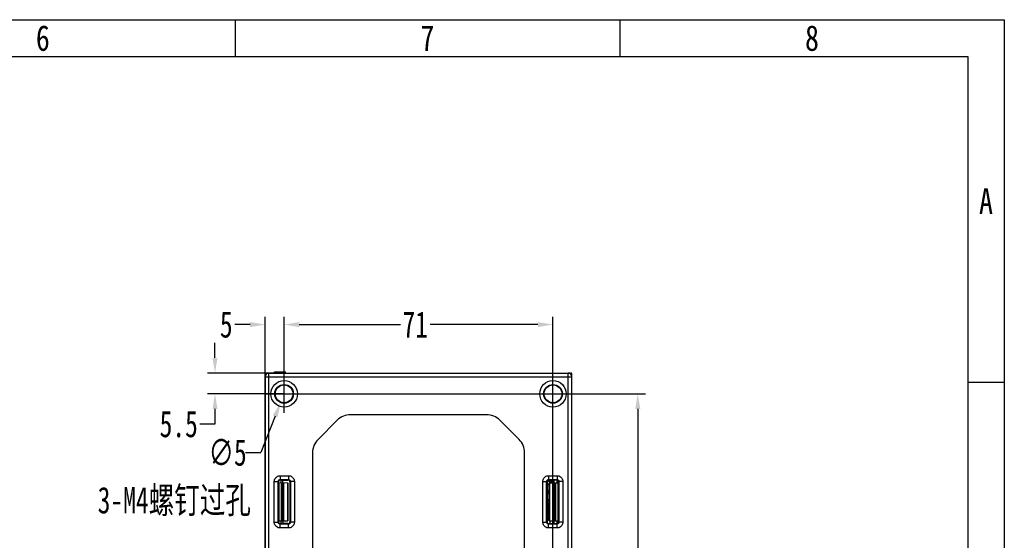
# Model space of a CAD drawing. Header units: millimetres. Extents: x -334 to 1371, y -859 to -284.
# Tile 42 of 42: x 1111 to 1371, y -422 to -284. Entities that reach past the tile are written whole.
import ezdxf
from ezdxf.enums import TextEntityAlignment as Align

# ---------------------------------------------------------------- set-up
doc = ezdxf.new("R2010")
doc.units = ezdxf.units.MM
doc.header["$LTSCALE"] = 30.734
doc.header["$PDMODE"] = 3
doc.header["$PDSIZE"] = 2
doc.linetypes.add('JIS_02_1.0', pattern=[2, 1, -1])
doc.layers.get('0').update_dxf_attribs({"linetype": 'CONTINUOUS'})
doc.layers.get('Defpoints').update_dxf_attribs({"linetype": 'CONTINUOUS'})
for name, color, linetype in [('00_COMPONENTS', 7, 'CONTINUOUS'), ('02___PRT_ALL_AXES', 7, 'CONTINUOUS'), ('08_ALL_DRAFTS', 7, 'CONTINUOUS'), ('09_ALL_ROUNDS', 7, 'CONTINUOUS'), ('10_ALL_CHAMFER', 7, 'CONTINUOUS'), ('ECAD_04023020', 7, 'CONTINUOUS'), ('ECAD_04027737', 7, 'CONTINUOUS'), ('ECAD_05020001', 7, 'CONTINUOUS'), ('ECAD_06010059', 7, 'CONTINUOUS'), ('ECAD_06011014', 7, 'CONTINUOUS'), ('ECAD_06013004', 7, 'CONTINUOUS'), ('ECAD_06013011', 7, 'CONTINUOUS'), ('ECAD_10014069', 7, 'CONTINUOUS'), ('标注', 2, 'CONTINUOUS')]:
    doc.layers.add(name, color=color, linetype=linetype)
doc.styles.get("Standard").update_dxf_attribs({"font": 'txt', "width": 0.707})
doc.dimstyles.get("Standard").update_dxf_attribs({"dimtxt": 7, "dimasz": 4, "dimexe": 2, "dimexo": 0, "dimtad": 0, "dimtih": 1, "dimtoh": 1, "dimdec": 1, "dimdsep": 46, "dimtxsty": 'Standard', "dimcen": 0.09, "dimclrd": 256, "dimclre": 256, "dimclrt": 256, "dimadec": 0, "dimazin": 0, "dimtp": 0.01, "dimtm": 0.01, "dimtfac": 1, "dimtdec": 1, "dimtofl": 0, "dimtmove": 0, "dimatfit": 3, "dimfxl": 0, "dimtolj": 1, "dimarcsym": 0})

# ---------------------------------------------------------------- blocks, each defined once
blk = doc.blocks.new('3')
at = {"color": 2}
for p, q in [((7814.12, 1548.82), (7814.12, 1524.82)), ((8066.12, 1548.82), (8066.12, 1524.82)), ((8318.12, 1311.22), (8294.12, 1311.22))]:
    blk.add_line(p, q, dxfattribs=at)
for points in [[(6302.12, 123.22), (6302.12, 1548.82), (8318.12, 1548.82), (8318.12, 123.22)], [(6422.12, 147.22), (6422.12, 1524.82), (8294.12, 1524.82), (8294.12, 147.22)]]:
    blk.add_lwpolyline(points, close=True, dxfattribs=at)
at = {"color": 2, "width": 0.8}
for s, p in [('6', (7688.12, 1536.82)), ('7', (7940.12, 1536.82)), ('8', (8192.12, 1536.82)), ('A', (8306.12, 1430.02))]:
    blk.add_text(s, height=16.8, dxfattribs=at).set_placement(p, align=Align.MIDDLE_CENTER)
blk = doc.blocks.new('*D21')
at = {"layer": 'Defpoints', "color": 0, "linetype": 'JIS_02_1.0'}
for p in [(1252.08, -364.87), (1181.07, -383.16), (1252.08, -543.16)]:
    blk.add_point(p, dxfattribs=at)
at = {"layer": '标注', "lineweight": -2}
for p, q in [((1181.07, -383.16), (1181.07, -362.87)), ((1252.08, -543.16), (1252.08, -362.87)), ((1185.07, -364.87), (1211.77, -364.87)), ((1248.08, -364.87), (1219.61, -364.87))]:
    blk.add_line(p, q, dxfattribs=at)
at = {"layer": '标注', "linetype": 'JIS_02_1.0'}
for points in [[(1185.07, -364.21), (1185.07, -365.54), (1181.07, -364.87)], [(1248.08, -365.54), (1248.08, -364.21), (1252.08, -364.87)]]:
    blk.add_solid(points, dxfattribs=at)
at = {"layer": '标注', "color": 0, "linetype": 'JIS_02_1.0', "insert": (1215.69, -364.87), "char_height": 7, "attachment_point": 5}
blk.add_mtext('\\A1;{\\A1;71}', dxfattribs=at)
blk = doc.blocks.new('*D22')
at = {"layer": 'Defpoints', "color": 0, "linetype": 'JIS_02_1.0'}
for p in [(1181.07, -383.16), (1252.08, -543.16), (1274.47, -543.16)]:
    blk.add_point(p, dxfattribs=at)
at = {"layer": '标注', "lineweight": -2}
for p, q in [((1181.07, -383.16), (1276.47, -383.16)), ((1274.47, -387.16), (1274.47, -456.66)), ((1274.47, -539.16), (1274.47, -464.91)), ((1252.08, -543.16), (1276.47, -543.16))]:
    blk.add_line(p, q, dxfattribs=at)
at = {"layer": '标注', "linetype": 'JIS_02_1.0'}
for points in [[(1275.14, -387.16), (1273.8, -387.16), (1274.47, -383.16)], [(1273.8, -539.16), (1275.14, -539.16), (1274.47, -543.16)]]:
    blk.add_solid(points, dxfattribs=at)
at = {"layer": '标注', "color": 0, "linetype": 'JIS_02_1.0', "insert": (1274.47, -460.79), "char_height": 7, "attachment_point": 5}
blk.add_mtext('\\A1;{\\A1;160}', dxfattribs=at)
blk = doc.blocks.new('*D18')
at = {"layer": 'Defpoints', "color": 0, "linetype": 'JIS_02_1.0'}
for p in [(1176.08, -364.87), (1176.08, -378.66), (1181.07, -383.16)]:
    blk.add_point(p, dxfattribs=at)
at = {"layer": '标注', "lineweight": -2}
for p, q in [((1176.08, -378.66), (1176.08, -362.87)), ((1181.07, -383.16), (1181.07, -362.87)), ((1172.08, -364.87), (1168.08, -364.87)), ((1185.07, -364.87), (1189.07, -364.87))]:
    blk.add_line(p, q, dxfattribs=at)
at = {"layer": '标注', "linetype": 'JIS_02_1.0'}
for points in [[(1172.08, -365.54), (1172.08, -364.21), (1176.08, -364.87)], [(1185.07, -364.21), (1185.07, -365.54), (1181.07, -364.87)]]:
    blk.add_solid(points, dxfattribs=at)
at = {"layer": '标注', "color": 0, "linetype": 'JIS_02_1.0', "insert": (1165.8, -364.87), "char_height": 7, "attachment_point": 5}
blk.add_mtext('\\A1;{\\A1;5}', dxfattribs=at)
blk = doc.blocks.new('*D23')
at = {"layer": 'Defpoints', "color": 0, "linetype": 'JIS_02_1.0'}
for p in [(1181.94, -380.98), (1180.21, -385.35)]:
    blk.add_point(p, dxfattribs=at)
at = {"layer": '标注'}
for p, q in [((1181.07, -388.19), (1181.07, -378.13)), ((1176.05, -383.16), (1186.1, -383.16))]:
    blk.add_line(p, q, dxfattribs=at)
at = {"layer": '标注', "lineweight": -2}
for p in [(1178.73, -389.06), (1170.9, -398.68)]:
    blk.add_line(p, (1174.9, -398.68), dxfattribs=at)
at = {"layer": '标注', "linetype": 'JIS_02_1.0'}
blk.add_solid([(1179.35, -389.31), (1178.11, -388.82), (1180.21, -385.35)], dxfattribs=at)
at = {"layer": '标注', "color": 0, "linetype": 'JIS_02_1.0', "insert": (1166.15, -398.68), "char_height": 7, "attachment_point": 5}
blk.add_mtext('\\A1;{\\A1;∅5}', dxfattribs=at)
blk = doc.blocks.new('*D24')
at = {"layer": 'Defpoints', "color": 0, "linetype": 'JIS_02_1.0'}
for p in [(1162.82, -377.66), (1181.08, -377.66), (1181.07, -383.16)]:
    blk.add_point(p, dxfattribs=at)
at = {"layer": '标注', "lineweight": -2}
for p, q in [((1162.82, -373.66), (1162.82, -369.66)), ((1181.08, -377.66), (1160.82, -377.66)), ((1181.07, -383.16), (1160.82, -383.16)), ((1162.82, -387.16), (1162.82, -391.16)), ((1162.82, -391.16), (1158.82, -391.16))]:
    blk.add_line(p, q, dxfattribs=at)
at = {"layer": '标注', "linetype": 'JIS_02_1.0'}
for points in [[(1162.16, -373.66), (1163.49, -373.66), (1162.82, -377.66)], [(1163.49, -387.16), (1162.16, -387.16), (1162.82, -383.16)]]:
    blk.add_solid(points, dxfattribs=at)
at = {"layer": '标注', "color": 0, "linetype": 'JIS_02_1.0', "insert": (1153.25, -391.16), "char_height": 7, "attachment_point": 5}
blk.add_mtext('\\A1;{\\A1;5.5}', dxfattribs=at)

msp = doc.modelspace()

# ---------------------------------------------------------------- linework, layer by layer
at = {"linetype": 'Continuous'}
for p, q in [((1176.08, -547.36), (1176.08, -377.96)), ((1178.56, -377.66), (1178.56, -377.36)), ((1178.56, -377.36), (1181.48, -377.36)), ((1178.59, -377.66), (1178.59, -377.36)), ((1179.07, -377.66), (1179.07, -377.36)), ((1179.96, -377.66), (1179.96, -377.36)), ((1181.08, -377.66), (1181.08, -377.36)), ((1181.48, -377.66), (1181.48, -377.36)), ((1252.29, -406.29), (1252.29, -406.66))]:
    msp.add_line(p, q, dxfattribs=at)
msp.add_circle((1181.07, -383.16), 2.35)
msp.add_arc((1176.38, -377.96), 0.3, 90, 180, dxfattribs=at)
at = {"layer": '00_COMPONENTS', "linetype": 'Continuous'}
for p, q in [((1176.08, -378.66), (1176.08, -546.66)), ((1176.08, -378.66), (1257.08, -378.66)), ((1177.08, -547.66), (1177.08, -377.66)), ((1177.08, -377.66), (1256.78, -377.66)), ((1256.08, -545.66), (1256.08, -377.66)), ((1256.27, -377.68), (1256.78, -377.68)), ((1256.78, -377.66), (1256.78, -377.95)), ((1256.85, -377.69), (1256.78, -377.68)), ((1257.08, -547.36), (1257.08, -377.96)), ((1234.51, -388.66), (1198.65, -388.66)), ((1190.04, -395.2), (1195.11, -390.13)), ((1238.04, -390.13), (1243.11, -395.2)), ((1188.58, -398.73), (1188.58, -525.09)), ((1244.58, -525.09), (1244.58, -398.73)), ((1180.01, -404.76), (1180.01, -405.8)), ((1180.01, -404.76), (1182.24, -404.76)), ((1182.24, -404.76), (1182.24, -405.8)), ((1250.91, -404.76), (1250.91, -405.8)), ((1250.91, -404.76), (1253.14, -404.76)), ((1253.14, -404.76), (1253.14, -405.8)), ((1178.48, -417.03), (1178.48, -406.3)), ((1178.48, -406.3), (1179.51, -406.3)), ((1179.51, -417.03), (1179.51, -406.3)), ((1179.63, -406.41), (1179.51, -406.3)), ((1179.63, -416.91), (1179.63, -406.41)), ((1180.13, -405.91), (1180.01, -405.8)), ((1180.01, -405.8), (1182.24, -405.8)), ((1180.13, -405.91), (1182.12, -405.92)), ((1182.12, -405.92), (1182.24, -405.8)), ((1182.62, -406.42), (1182.74, -406.3)), ((1182.62, -406.42), (1182.62, -416.91)), ((1182.74, -406.3), (1182.74, -417.03)), ((1183.78, -406.3), (1182.74, -406.3)), ((1183.78, -406.3), (1183.78, -417.03)), ((1249.38, -417.03), (1249.38, -406.3)), ((1249.38, -406.3), (1250.41, -406.3)), ((1250.41, -417.03), (1250.41, -406.3)), ((1250.41, -406.3), (1250.53, -406.42)), ((1250.53, -406.42), (1250.53, -416.91)), ((1250.91, -405.8), (1253.14, -405.8)), ((1250.91, -405.8), (1251.03, -405.92)), ((1253.03, -405.91), (1251.03, -405.92)), ((1251.08, -416.66), (1251.08, -406.66)), ((1251.08, -406.66), (1253.43, -406.66)), ((1251.22, -416.66), (1251.22, -406.66)), ((1252.13, -406.66), (1252.13, -416.66)), ((1252.38, -406.66), (1252.38, -405.91)), ((1252.48, -406.66), (1252.48, -416.66)), ((1252.87, -416.66), (1252.87, -406.66)), ((1253.14, -405.8), (1253.03, -405.91)), ((1253.08, -405.91), (1253.08, -406.66)), ((1253.39, -406.66), (1253.39, -416.66)), ((1253.43, -416.66), (1253.43, -406.66)), ((1253.64, -406.3), (1253.53, -406.41)), ((1253.53, -416.91), (1253.53, -406.41)), ((1253.64, -406.3), (1253.64, -417.03)), ((1254.68, -406.3), (1253.64, -406.3)), ((1254.68, -406.3), (1254.68, -417.03)), ((1178.48, -417.03), (1179.51, -417.03)), ((1179.63, -416.91), (1179.51, -417.03)), ((1180.13, -417.41), (1180.01, -417.53)), ((1180.01, -418.56), (1180.01, -417.53)), ((1182.24, -417.53), (1180.01, -417.53)), ((1182.24, -418.56), (1180.01, -418.56)), ((1182.12, -417.41), (1180.13, -417.41)), ((1182.12, -417.41), (1182.24, -417.53)), ((1182.24, -418.56), (1182.24, -417.53)), ((1182.62, -416.91), (1182.74, -417.03)), ((1183.78, -417.03), (1182.74, -417.03)), ((1249.38, -417.03), (1250.41, -417.03)), ((1250.41, -417.03), (1250.53, -416.91)), ((1250.91, -417.53), (1251.03, -417.41)), ((1250.91, -418.56), (1250.91, -417.53)), ((1253.14, -417.53), (1250.91, -417.53)), ((1253.14, -418.56), (1250.91, -418.56)), ((1251.03, -417.41), (1253.03, -417.41)), ((1251.08, -416.66), (1253.43, -416.66)), ((1252.38, -417.41), (1252.38, -416.66)), ((1253.14, -417.53), (1253.03, -417.41)), ((1253.08, -416.66), (1253.08, -417.41)), ((1253.14, -418.56), (1253.14, -417.53)), ((1253.64, -417.03), (1253.53, -416.91)), ((1254.68, -417.03), (1253.64, -417.03))]:
    msp.add_line(p, q, dxfattribs=at)
for points in [[(1257.08, -377.98), (1257.07, -377.9), (1257.04, -377.83), (1256.99, -377.77), (1256.93, -377.72), (1256.85, -377.69)], [(1178.48, -406.3), (1178.5, -406.05), (1178.55, -405.82), (1178.65, -405.6), (1178.77, -405.39), (1178.93, -405.21), (1179.11, -405.05), (1179.32, -404.93), (1179.55, -404.84), (1179.77, -404.78), (1180.01, -404.76)], [(1182.24, -404.76), (1182.49, -404.78), (1182.72, -404.84), (1182.94, -404.93), (1183.15, -405.06), (1183.33, -405.22), (1183.49, -405.4), (1183.61, -405.61), (1183.7, -405.83), (1183.76, -406.06), (1183.78, -406.3)], [(1249.38, -406.3), (1249.4, -406.05), (1249.45, -405.82), (1249.55, -405.6), (1249.67, -405.39), (1249.83, -405.21), (1250.02, -405.05), (1250.23, -404.93), (1250.45, -404.83), (1250.68, -404.78), (1250.91, -404.76)], [(1253.14, -404.76), (1253.39, -404.78), (1253.62, -404.84), (1253.84, -404.93), (1254.05, -405.06), (1254.23, -405.22), (1254.39, -405.4), (1254.51, -405.61), (1254.61, -405.84), (1254.66, -406.06), (1254.68, -406.3)], [(1179.51, -406.3), (1179.52, -406.22), (1179.54, -406.14), (1179.57, -406.07), (1179.61, -406), (1179.66, -405.94), (1179.72, -405.89), (1179.79, -405.85), (1179.86, -405.82), (1179.94, -405.8), (1180.01, -405.8)], [(1182.24, -405.8), (1182.32, -405.8), (1182.4, -405.82), (1182.47, -405.85), (1182.54, -405.89), (1182.6, -405.94), (1182.65, -406), (1182.69, -406.07), (1182.72, -406.15), (1182.74, -406.22), (1182.74, -406.3)], [(1250.41, -406.3), (1250.42, -406.22), (1250.44, -406.14), (1250.47, -406.07), (1250.51, -406), (1250.56, -405.94), (1250.62, -405.89), (1250.69, -405.85), (1250.76, -405.82), (1250.84, -405.8), (1250.91, -405.8)], [(1253.14, -405.8), (1253.22, -405.8), (1253.3, -405.82), (1253.37, -405.85), (1253.44, -405.89), (1253.5, -405.95), (1253.55, -406.01), (1253.59, -406.07), (1253.62, -406.15), (1253.64, -406.22), (1253.64, -406.3)], [(1180.01, -418.56), (1179.77, -418.54), (1179.54, -418.49), (1179.31, -418.39), (1179.11, -418.27), (1178.92, -418.11), (1178.77, -417.93), (1178.64, -417.72), (1178.55, -417.49), (1178.49, -417.26), (1178.48, -417.03)], [(1180.01, -417.53), (1179.93, -417.52), (1179.86, -417.5), (1179.78, -417.47), (1179.72, -417.43), (1179.66, -417.38), (1179.61, -417.32), (1179.56, -417.25), (1179.53, -417.18), (1179.52, -417.1), (1179.51, -417.03)], [(1182.74, -417.03), (1182.74, -417.11), (1182.72, -417.18), (1182.69, -417.26), (1182.65, -417.32), (1182.6, -417.38), (1182.54, -417.43), (1182.47, -417.48), (1182.39, -417.51), (1182.32, -417.52), (1182.24, -417.53)], [(1183.78, -417.03), (1183.76, -417.27), (1183.7, -417.5), (1183.61, -417.73), (1183.48, -417.93), (1183.32, -418.12), (1183.14, -418.27), (1182.93, -418.4), (1182.71, -418.49), (1182.48, -418.55), (1182.24, -418.56)], [(1250.91, -418.56), (1250.67, -418.54), (1250.43, -418.49), (1250.21, -418.39), (1250.01, -418.27), (1249.82, -418.11), (1249.66, -417.92), (1249.54, -417.71), (1249.45, -417.49), (1249.39, -417.26), (1249.38, -417.03)], [(1250.91, -417.53), (1250.83, -417.52), (1250.76, -417.5), (1250.68, -417.47), (1250.62, -417.43), (1250.56, -417.38), (1250.5, -417.32), (1250.46, -417.25), (1250.43, -417.18), (1250.42, -417.1), (1250.41, -417.03)], [(1253.64, -417.03), (1253.64, -417.11), (1253.62, -417.18), (1253.59, -417.26), (1253.55, -417.32), (1253.49, -417.38), (1253.43, -417.44), (1253.37, -417.48), (1253.29, -417.51), (1253.22, -417.52), (1253.14, -417.53)], [(1254.68, -417.03), (1254.66, -417.27), (1254.6, -417.51), (1254.51, -417.73), (1254.38, -417.93), (1254.22, -418.12), (1254.04, -418.28), (1253.83, -418.4), (1253.6, -418.49), (1253.38, -418.55), (1253.14, -418.56)]]:
    msp.add_lwpolyline(points, dxfattribs=at)
for centre, radius in [((1181.08, -383.16), 3.5), ((1181.08, -383.16), 2.47), ((1252.08, -383.16), 3.5), ((1252.08, -383.16), 2.47)]:
    msp.add_circle(centre, radius, dxfattribs=at)
for centre, radius, start, end in [((1177.08, -378.66), 1, 90, 180), ((1256.08, -378.66), 1, 0, 90), ((1256.78, -377.96), 0.3, 0, 90), ((1198.65, -393.66), 5, 90, 135), ((1234.51, -393.66), 5, 45, 90), ((1193.58, -398.73), 5, 135, 180), ((1239.58, -398.73), 5, 0, 45)]:
    msp.add_arc(centre, radius, start, end, dxfattribs=at)
for centre, ratio in [((1181.07, -383.16), 1), ((1252.08, -383.16), 0.999999)]:
    msp.add_ellipse(centre, major_axis=(2.35, 0), ratio=ratio, dxfattribs=at)
for centre, major_axis, ratio, start_param, end_param in [((1180.13, -406.41), (0.418, -0.276), 0.997682, 2.154084, 3.723663), ((1182.12, -406.42), (0.08, 0.494), 0.999038, -1.409799, 0.159779), ((1251.03, -406.42), (-0.035, 0.499), 0.998924, -0.069785, 1.499793), ((1253.03, -406.41), (0.423, 0.269), 0.997481, -0.566156, 1.003422), ((1180.13, -416.91), (0.418, 0.276), 0.997682, 2.559523, 4.129101), ((1182.12, -416.91), (-0.08, 0.494), 0.999038, -3.301372, -1.731793), ((1251.03, -416.91), (0.035, 0.499), 0.998924, -4.641386, -3.071807), ((1253.03, -416.91), (0.423, -0.269), 0.997481, -1.003422, 0.566156)]:
    msp.add_ellipse(centre, major_axis=major_axis, ratio=ratio, start_param=start_param, end_param=end_param, dxfattribs=at)
at = {"layer": '02___PRT_ALL_AXES', "linetype": 'Continuous'}
msp.add_line((1251.2, -406.29), (1252.38, -406.29), dxfattribs=at)
at = {"layer": '08_ALL_DRAFTS', "linetype": 'Continuous'}
for p, q in [((1179.72, -416.72), (1179.72, -406.6)), ((1180.28, -417.41), (1180.28, -416.71)), ((1180.78, -416.7), (1180.78, -417.41))]:
    msp.add_line(p, q, dxfattribs=at)
at = {"layer": '09_ALL_ROUNDS', "linetype": 'Continuous'}
for p, q in [((1176.08, -377.96), (1176.08, -378.66)), ((1176.38, -377.66), (1176.38, -377.95)), ((1176.38, -377.66), (1177.08, -377.66)), ((1179.72, -406.6), (1182.08, -406.66)), ((1179.77, -416.72), (1179.77, -406.6)), ((1180.28, -406.62), (1180.28, -405.91)), ((1180.28, -406.62), (1180.28, -416.71)), ((1180.67, -416.7), (1180.67, -406.63)), ((1181.02, -416.69), (1181.02, -406.64)), ((1181.93, -406.66), (1181.93, -416.67)), ((1182.08, -406.66), (1182.08, -416.66)), ((1179.72, -416.72), (1182.08, -416.66))]:
    msp.add_line(p, q, dxfattribs=at)
at = {"layer": '10_ALL_CHAMFER', "linetype": 'Continuous'}
for p, q in [((1180.78, -406.63), (1180.78, -405.91)), ((1250.88, -415.6), (1250.88, -416.45))]:
    msp.add_line(p, q, dxfattribs=at)
at = {"layer": 'ECAD_04023020', "linetype": 'Continuous'}
msp.add_line((1250.53, -415.6), (1250.53, -416.05), dxfattribs=at)
msp.add_arc((1250.51, -416.05), 0.02, 339.2676, 0, dxfattribs=at)
at = {"layer": 'ECAD_04027737', "linetype": 'Continuous'}
for p, q in [((1250.53, -407.05), (1251.08, -407.05)), ((1250.53, -408.65), (1251.08, -408.65)), ((1250.53, -409.47), (1251.08, -409.47)), ((1250.53, -411.07), (1251.08, -411.07)), ((1250.53, -415.12), (1251.08, -415.12)), ((1250.53, -416.45), (1251.08, -416.45)), ((1251.28, -416.66), (1251.28, -417.41))]:
    msp.add_line(p, q, dxfattribs=at)
at = {"layer": 'ECAD_05020001', "linetype": 'Continuous'}
for p, q in [((1250.53, -407.01), (1251.08, -407.01)), ((1251.02, -406.16), (1251.23, -406.16)), ((1251.2, -406.16), (1251.2, -406.66)), ((1251.23, -406.05), (1251.23, -406.16)), ((1250.53, -411.37), (1251.08, -411.37))]:
    msp.add_line(p, q, dxfattribs=at)
at = {"layer": 'ECAD_06010059', "linetype": 'Continuous'}
for p, q in [((1250.65, -411.93), (1251.08, -411.84)), ((1251.08, -412.42), (1250.94, -412.42)), ((1251.02, -415.29), (1250.53, -415.29)), ((1250.53, -415.6), (1251.08, -415.6)), ((1251.08, -414.05), (1250.94, -414.05)), ((1250.94, -414.61), (1251.08, -414.64))]:
    msp.add_line(p, q, dxfattribs=at)
at = {"layer": 'ECAD_06011014', "linetype": 'Continuous'}
msp.add_line((1250.94, -409.19), (1251.08, -409.19), dxfattribs=at)
at = {"layer": 'ECAD_06013004', "linetype": 'Continuous'}
for p, q in [((1250.64, -409.47), (1250.64, -408.65)), ((1250.94, -409.47), (1250.94, -408.65)), ((1250.53, -411.92), (1250.64, -411.92)), ((1250.64, -411.92), (1250.64, -414.96)), ((1250.94, -412.07), (1250.64, -411.92)), ((1250.94, -412.07), (1250.94, -414.81)), ((1250.53, -414.96), (1250.64, -414.96)), ((1250.94, -414.81), (1250.64, -414.96))]:
    msp.add_line(p, q, dxfattribs=at)
at = {"layer": 'ECAD_06013011', "linetype": 'Continuous'}
for p, q in [((1251.23, -406.08), (1251.91, -406.08)), ((1251.91, -406.08), (1251.91, -405.92))]:
    msp.add_line(p, q, dxfattribs=at)
at = {"layer": 'ECAD_10014069', "linetype": 'Continuous'}
msp.add_line((1250.53, -406.41), (1251.49, -405.92), dxfattribs=at)

# ---------------------------------------------------------------- block references
at = {"xscale": 0.4030154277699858, "yscale": 0.4030154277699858, "zscale": 0.4030154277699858}
msp.add_blockref('3', (-1981.07, -908.59), dxfattribs=at)

# ---------------------------------------------------------------- texts
at = {"color": 2, "insert": (1131.84, -407.71), "char_height": 7, "attachment_point": 1}
msp.add_mtext_dynamic_manual_height_columns('{\\fFangSong|b0|i0|c134|p49;3-M4螺钉过孔}', width=48.3961, gutter_width=1, heights=[0], dxfattribs=at)

# ---------------------------------------------------------------- dimensions: what is measured, and where the dimension line sits
at = {"layer": '标注'}
for base, p2, picture, middle in [((1176.08, -364.87), (1176.08, -378.66), '*D18', (1165.8, -364.87)), ((1252.08, -364.87), (1252.08, -543.16), '*D21', (1215.69, -364.87))]:
    dim = msp.add_linear_dim(base=base, p1=(1181.07, -383.16), p2=p2, text='{\\A1;<>}', dimstyle='Standard', override={"dimtad": 0, "dimtih": 1, "dimtoh": 1, "dimdec": 0, "dimzin": 0, "dimtxsty": 'Standard', "dimcen": 5.0292, "dimclrt": 0, "dimtol": 0, "dimtdec": 4, "dimtzin": 0}, dxfattribs=at)
    dim.commit()
    dim.dimension.update_dxf_attribs({"geometry": picture, "text_midpoint": middle, "dimtype": 160})
for base, p2, override, picture, middle in [((1162.82, -377.66), (1181.08, -377.66), {"dimtad": 0, "dimtih": 1, "dimtoh": 1, "dimdec": 1, "dimzin": 0, "dimtxsty": 'Standard', "dimcen": 5.0292, "dimclrt": 0, "dimtol": 0, "dimtdec": 4, "dimtzin": 0}, '*D24', (1153.25, -391.16)), ((1274.47, -543.16), (1252.08, -543.16), {"dimtad": 0, "dimtih": 1, "dimtoh": 1, "dimdec": 0, "dimzin": 0, "dimtxsty": 'Standard', "dimcen": 5.0292, "dimclrt": 0, "dimtol": 0, "dimtdec": 4, "dimtzin": 0}, '*D22', (1274.47, -460.79))]:
    dim = msp.add_linear_dim(base=base, p1=(1181.07, -383.16), p2=p2, angle=90, text='{\\A1;<>}', dimstyle='Standard', override=override, dxfattribs=at)
    dim.commit()
    dim.dimension.update_dxf_attribs({"geometry": picture, "text_midpoint": middle, "dimtype": 160})
dim = msp.add_diameter_dim_2p(p1=(1181.94, -380.98), p2=(1180.21, -385.35), text='{\\A1;<>}', dimstyle='Standard', override={"dimtad": 0, "dimtih": 1, "dimtoh": 1, "dimdec": 0, "dimzin": 0, "dimtxsty": 'Standard', "dimcen": 5.0292, "dimclrt": 0, "dimtol": 0, "dimtdec": 4, "dimtzin": 0}, dxfattribs=at)
dim.commit()
dim.dimension.update_dxf_attribs({"geometry": '*D23', "text_midpoint": (1166.15, -398.68), "dimtype": 163})

doc.saveas('drawing.dxf')
